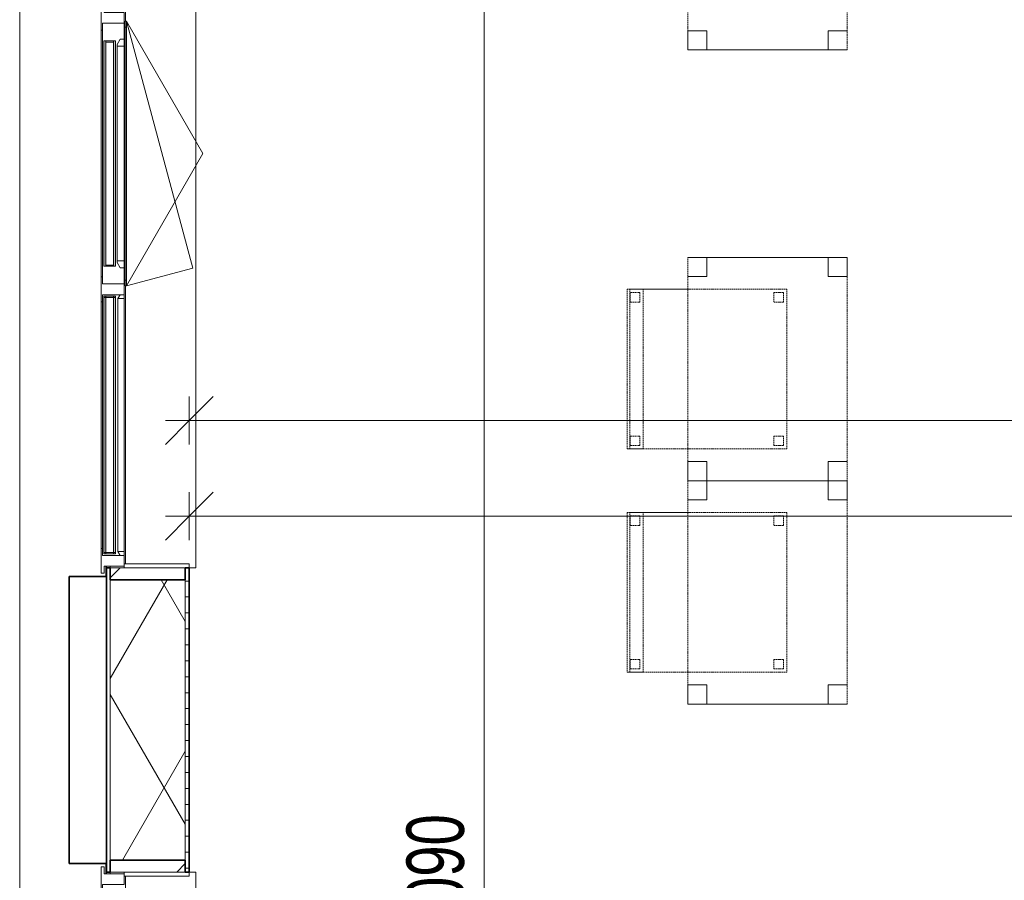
# Model space of a CAD drawing. Header units: millimetres. Extents: x -80560 to 110805, y -11020 to 52719.
# Tile 11 of 182: x 36724 to 39809, y 13997 to 16695. Entities that reach past the tile are written whole.
import ezdxf

# ---------------------------------------------------------------- set-up
doc = ezdxf.new("R2010")
doc.units = ezdxf.units.MM
doc.linetypes.add('DASHED2', pattern=[6, 4, -2])
doc.linetypes.add('DASHED2-1', pattern=[3, 2, -1])
for name, color, linetype, lineweight in [('A-ANNO-DIMS', 211, 'Continuous', 9), ('A-ANNO-DIMS-100', 211, 'Continuous', 9), ('A-FLOR-OVHD', 1, 'DASHED2-1', 18), ('A-GENM', 13, 'Continuous', 18), ('A-GLAZ', 151, 'Continuous', 18), ('A-GLAZ-SILL', 1, 'Continuous', 18), ('A-WALL', 113, 'Continuous', 35), ('A-WALL-PATT', 111, 'Continuous', 35), ('I-FURN', 30, 'Continuous', 18)]:
    doc.layers.add(name, color=color, linetype=linetype, lineweight=lineweight)
doc.styles.add('Arial_6', font='arial.ttf', dxfattribs={"width": 0.7, "height": 180})
doc.dimstyles.new('n3o_1_8', dxfattribs={"dimscale": 304.8, "dimtxt": 183.646692, "dimasz": 0.492126, "dimexe": 0.246063, "dimexo": 0.0625, "dimgap": 0.032808, "dimtad": 1, "dimdec": 0, "dimdsep": 46, "dimtxsty": 'Arial_6', "dimblk1": 'OBLIQUE', "dimblk2": 'OBLIQUE', "dimsah": 1, "dimcen": 0.09, "dimdle": 0.246063, "dimazin": 0, "dimtfac": 1, "dimtdec": 4, "dimtix": 1, "dimtmove": 0, "dimatfit": 3, "dimfxl": 0.246063, "dimfxlon": 1, "dimtvp": 1, "dimtolj": 1, "dimtzin": 0, "dimarcsym": 2})
doc.dimstyles.new('n3o_1_8_3', dxfattribs={"dimscale": 304.8, "dimtxt": 183.646692, "dimasz": 0.492126, "dimexe": 0.246063, "dimexo": 0.0625, "dimgap": 0.032808, "dimtad": 1, "dimdec": 0, "dimdsep": 46, "dimtxsty": 'Arial_6', "dimblk1": 'OBLIQUE', "dimblk2": 'OBLIQUE', "dimsah": 1, "dimcen": 0.09, "dimdle": 0.246063, "dimazin": 0, "dimtfac": 1, "dimtdec": 4, "dimtix": 1, "dimtmove": 0, "dimatfit": 3, "dimfxl": 0.246063, "dimfxlon": 1, "dimtvp": 1, "dimtolj": 1, "dimtzin": 0, "dimarcsym": 2})
pattern_1 = [(45, (0, 0), (-141.4214, 141.4214), [])]

# ---------------------------------------------------------------- blocks, each defined once
blk = doc.blocks.new('Basic Wall _ 41_WA_n3o_cladding_vertikaal_random_100mm_oorspronkelijk - ___-31301029-DO_02 tweede verdieping')
at = {"layer": 'A-WALL', "lineweight": 18}
for p, q in [((11829, 9429), (11829, 21879)), ((12099, 14982), (12099, 14950)), ((12101, 14982), (12101, 14977)), ((12099, 14050), (12099, 14018)), ((12101, 14023), (12101, 14018))]:
    blk.add_line(p, q, dxfattribs=at)
blk = doc.blocks.new('merk 1800 draaikiep - std-31313693-DO_02 tweede verdieping')
at = {"layer": 'A-GLAZ'}
for p, q in [((-812, 0), (-890, 0)), ((-890, 0), (-890, -10)), ((-812, -4), (-812, 0)), ((-39, 0), (-39, -4)), ((39, 0), (-39, 0)), ((39, -4), (39, 0)), ((890, 0), (812, 0)), ((812, 0), (812, -4)), ((890, -10), (890, 0)), ((-890, -10), (-868, -10)), ((-868, -10), (-868, -72)), ((-834, -72), (-834, -4)), ((-834, -4), (-812, -4)), ((-39, -4), (-17, -4)), ((-17, -4), (-17, -72)), ((17, -72), (17, -4)), ((17, -4), (39, -4)), ((812, -4), (834, -4)), ((834, -4), (834, -72)), ((868, -72), (868, -10)), ((868, -10), (890, -10)), ((-868, -72), (-834, -72)), ((-17, -72), (17, -72)), ((834, -72), (868, -72))]:
    blk.add_line(p, q, dxfattribs=at)
at = {"layer": 'A-GLAZ-SILL'}
for p, q in [((-39, 0), (-812, 0)), ((812, 0), (39, 0)), ((-39, -4), (-812, -4)), ((812, -4), (39, -4)), ((67, -72), (17, -72)), ((834, -72), (784, -72))]:
    blk.add_line(p, q, dxfattribs=at)
blk = doc.blocks.new('merk 2700 vast glas - std-33617478-DO_02 tweede verdieping')
at = {"layer": 'A-GLAZ'}
for p, q in [((-1318, 72), (-1284, 72)), ((-1318, 10), (-1318, 72)), ((-1284, 72), (-1284, 4)), ((1284, 72), (1318, 72)), ((1284, 4), (1284, 72)), ((1318, 72), (1318, 10)), ((-1340, 10), (-1318, 10)), ((-1340, 0), (-1340, 10)), ((-1284, 4), (-1262, 4)), ((-1262, 4), (-1262, 0)), ((1262, 4), (1284, 4)), ((1262, 0), (1262, 4)), ((1318, 10), (1340, 10)), ((1340, 10), (1340, 0)), ((-1262, 0), (-1340, 0)), ((1340, 0), (1262, 0))]:
    blk.add_line(p, q, dxfattribs=at)
at = {"layer": 'A-GLAZ-SILL'}
for p, q in [((-1262, 4), (1262, 4)), ((-1262, 0), (1262, 0))]:
    blk.add_line(p, q, dxfattribs=at)
blk = doc.blocks.new('NLRS_41_GM_WPB_spouwlat-SH_generiek_ISR - 235x38-V205-DO_02 tweede verdieping')
at = {"layer": 'A-GENM'}
h = blk.add_hatch(dxfattribs=at)
h.set_pattern_fill('FP_74', color=256, style=0, pattern_type=2)
h.set_pattern_definition(pattern_1)
h.paths.add_polyline_path([(12348, 14023), (12348, 14061), (12113, 14061), (12113, 14023), (12289, 14023)], flags=0)
for p, q in [((12348, 14061), (12113, 14061)), ((12113, 14061), (12113, 14023)), ((12348, 14023), (12348, 14061)), ((12113, 14023), (12348, 14023))]:
    blk.add_line(p, q, dxfattribs=at)
blk = doc.blocks.new('41_dagkanten_SH_generiek_ISR - 12x204_5-V206-DO_02 tweede verdieping')
at = {"layer": 'A-GENM'}
for p, q in [((12156, 14023), (12156, 14018)), ((12360.5, 14023), (12156, 14023)), ((12156, 14011), (12360.5, 14011)), ((12360.5, 14011), (12360.5, 14023))]:
    blk.add_line(p, q, dxfattribs=at)
blk = doc.blocks.new('NLRS_41_GM_WPB_spouwlat-SH_generiek_ISR - 235x38-V214-DO_02 tweede verdieping')
at = {"layer": 'A-GENM'}
h = blk.add_hatch(dxfattribs=at)
h.set_pattern_fill('FP_74', color=256, style=0, pattern_type=2)
h.set_pattern_definition(pattern_1)
h.paths.add_polyline_path([(12348, 14939), (12348, 14977), (12113, 14977), (12113, 14939), (12289, 14939)], flags=0)
for p, q in [((12348, 14977), (12113, 14977)), ((12113, 14977), (12113, 14939)), ((12348, 14939), (12348, 14977)), ((12113, 14939), (12348, 14939))]:
    blk.add_line(p, q, dxfattribs=at)
blk = doc.blocks.new('41_dagkanten_SH_generiek_ISR - 12x204_5-V216-DO_02 tweede verdieping')
at = {"layer": 'A-GENM'}
for p, q in [((12360.5, 14989), (12156, 14989)), ((12156, 14982), (12156, 14977)), ((12156, 14977), (12360.5, 14977)), ((12360.5, 14977), (12360.5, 14989))]:
    blk.add_line(p, q, dxfattribs=at)
blk = doc.blocks.new('82_tafel1 - tafel 500x700 2-30664860-DO_02 tweede verdieping')
at = {"layer": 'I-FURN', "linetype": 'DASHED2'}
for p, q in [((-350, -250), (-350, 250)), ((-350, 250), (350, 250)), ((350, 250), (-350, 250)), ((-350, 250), (-350, -250)), ((-350, 250), (-350, 190)), ((-290, 250), (-350, 250)), ((-290, 190), (-290, 250)), ((-290, 250), (290, 250)), ((-290, 250), (-290, 190)), ((290, 250), (290, 190)), ((290, 190), (290, 250)), ((350, 250), (290, 250)), ((350, 250), (350, -250)), ((350, -250), (350, 250)), ((350, 190), (350, 250)), ((-350, -190), (-350, 190)), ((-350, 190), (-290, 190)), ((-290, 190), (-350, 190)), ((290, 190), (350, 190)), ((350, 190), (290, 190)), ((350, 190), (350, -190)), ((-290, -190), (-350, -190)), ((-350, -190), (-290, -190)), ((-350, -190), (-350, -250)), ((-290, -250), (-290, -190)), ((-290, -190), (-290, -250)), ((350, -190), (290, -190)), ((290, -190), (290, -250)), ((290, -250), (290, -190)), ((290, -190), (350, -190)), ((350, -250), (350, -190)), ((350, -250), (-350, -250)), ((-350, -250), (350, -250)), ((-350, -250), (-290, -250)), ((290, -250), (-290, -250)), ((290, -250), (350, -250))]:
    blk.add_line(p, q, dxfattribs=at)
blk = doc.blocks.new('82_zitmeubel - stoel 500x500-V237-DO_02 tweede verdieping')
at = {"layer": 'I-FURN', "linetype": 'DASHED2'}
for p, q in [((-192.1, 263), (-192.1, 73)), ((-192.1, 254.1), (-192.1, 263)), ((307.9, 263), (-192.1, 263)), ((307.9, 263), (-192.1, 263)), ((-192.1, 213), (-192.1, 254.1)), ((-192.1, 254.1), (307.9, 254.1)), ((-182.1, 252), (-182.1, 224)), ((-182.1, 224), (-182.1, 252)), ((-153.1, 253), (-181.1, 253)), ((-181.1, 253), (-153.1, 253)), ((-152.1, 224), (-152.1, 252)), ((-152.1, 252), (-152.1, 224)), ((267.9, 252), (267.9, 224)), ((267.9, 224), (267.9, 252)), ((296.9, 253), (268.9, 253)), ((268.9, 253), (296.9, 253)), ((297.9, 224), (297.9, 252)), ((297.9, 252), (297.9, 224)), ((307.9, 73), (307.9, 263)), ((307.9, 263), (307.9, 254.1)), ((307.9, 254.1), (307.9, 213)), ((-181.1, 223), (-153.1, 223)), ((-153.1, 223), (-181.1, 223)), ((268.9, 223), (296.9, 223)), ((296.9, 223), (268.9, 223)), ((-192.1, 73), (-192.1, 213)), ((-192.1, 213), (307.9, 213)), ((307.9, 213), (307.9, 73)), ((-192.1, 73), (-192.1, -237)), ((-192.1, -237), (-192.1, 73)), ((307.9, -237), (307.9, 73)), ((307.9, 73), (307.9, -237)), ((-182.1, -198), (-182.1, -226)), ((-182.1, -226), (-182.1, -198)), ((-153.1, -197), (-181.1, -197)), ((-181.1, -197), (-153.1, -197)), ((-152.1, -226), (-152.1, -198)), ((-152.1, -198), (-152.1, -226)), ((267.9, -198), (267.9, -226)), ((267.9, -226), (267.9, -198)), ((296.9, -197), (268.9, -197)), ((268.9, -197), (296.9, -197)), ((297.9, -226), (297.9, -198)), ((297.9, -198), (297.9, -226)), ((307.9, -237), (-192.1, -237)), ((307.9, -237), (-192.1, -237)), ((-181.1, -227), (-153.1, -227)), ((-153.1, -227), (-181.1, -227)), ((268.9, -227), (296.9, -227)), ((296.9, -227), (268.9, -227))]:
    blk.add_line(p, q, dxfattribs=at)
for centre, start, end in [((-181.1, 252), 90, 180), ((-181.1, 252), 90, 180), ((-153.1, 252), 0, 90), ((-153.1, 252), 0, 90), ((268.9, 252), 90, 180), ((268.9, 252), 90, 180), ((296.9, 252), 0, 90), ((296.9, 252), 0, 90), ((-181.1, 224), 180, 270), ((-181.1, 224), 180, 270), ((-153.1, 224), 270, 0), ((-153.1, 224), 270, 0), ((268.9, 224), 180, 270), ((268.9, 224), 180, 270), ((296.9, 224), 270, 0), ((296.9, 224), 270, 0), ((-181.1, -198), 90, 180), ((-181.1, -198), 90, 165), ((-181.1, -198), 165, 180), ((-153.1, -198), 0, 90), ((-153.1, -198), 75, 90), ((-153.1, -198), 45, 75), ((-153.1, -198), 30, 45), ((-153.1, -198), 0, 30), ((268.9, -198), 90, 180), ((268.9, -198), 90, 180), ((296.9, -198), 0, 90), ((296.9, -198), 0, 90), ((-181.1, -226), 180, 270), ((-181.1, -226), 180, 255), ((-181.1, -226), 255, 270), ((-153.1, -226), 270, 0), ((-153.1, -226), 270, 0), ((268.9, -226), 180, 270), ((268.9, -226), 180, 240), ((268.9, -226), 240, 270), ((296.9, -226), 270, 0), ((296.9, -226), 270, 285), ((296.9, -226), 285, 315), ((296.9, -226), 315, 0)]:
    blk.add_arc(centre, 1, start, end, dxfattribs=at)
blk = doc.blocks.new('82_zitmeubel - stoel 500x500-V238-DO_02 tweede verdieping')
at = {"layer": 'I-FURN', "linetype": 'DASHED2'}
for p, q in [((-192.1, 263), (-192.1, 73)), ((-192.1, 254.1), (-192.1, 263)), ((307.9, 263), (-192.1, 263)), ((307.9, 263), (-192.1, 263)), ((-192.1, 213), (-192.1, 254.1)), ((-192.1, 254.1), (307.9, 254.1)), ((-182.1, 252), (-182.1, 224)), ((-182.1, 224), (-182.1, 252)), ((-153.1, 253), (-181.1, 253)), ((-181.1, 253), (-153.1, 253)), ((-152.1, 224), (-152.1, 252)), ((-152.1, 252), (-152.1, 224)), ((267.9, 252), (267.9, 224)), ((267.9, 224), (267.9, 252)), ((296.9, 253), (268.9, 253)), ((268.9, 253), (296.9, 253)), ((297.9, 224), (297.9, 252)), ((297.9, 252), (297.9, 224)), ((307.9, 73), (307.9, 263)), ((307.9, 263), (307.9, 254.1)), ((307.9, 254.1), (307.9, 213)), ((-181.1, 223), (-153.1, 223)), ((-153.1, 223), (-181.1, 223)), ((268.9, 223), (296.9, 223)), ((296.9, 223), (268.9, 223)), ((-192.1, 73), (-192.1, 213)), ((-192.1, 213), (307.9, 213)), ((307.9, 213), (307.9, 73)), ((-192.1, 73), (-192.1, -237)), ((-192.1, -237), (-192.1, 73)), ((307.9, -237), (307.9, 73)), ((307.9, 73), (307.9, -237)), ((-182.1, -198), (-182.1, -226)), ((-182.1, -226), (-182.1, -198)), ((-153.1, -197), (-181.1, -197)), ((-181.1, -197), (-153.1, -197)), ((-152.1, -226), (-152.1, -198)), ((-152.1, -198), (-152.1, -226)), ((267.9, -198), (267.9, -226)), ((267.9, -226), (267.9, -198)), ((296.9, -197), (268.9, -197)), ((268.9, -197), (296.9, -197)), ((297.9, -226), (297.9, -198)), ((297.9, -198), (297.9, -226)), ((307.9, -237), (-192.1, -237)), ((307.9, -237), (-192.1, -237)), ((-181.1, -227), (-153.1, -227)), ((-153.1, -227), (-181.1, -227)), ((268.9, -227), (296.9, -227)), ((296.9, -227), (268.9, -227))]:
    blk.add_line(p, q, dxfattribs=at)
for centre, start, end in [((-181.1, 252), 90, 180), ((-181.1, 252), 90, 180), ((-153.1, 252), 0, 90), ((-153.1, 252), 0, 90), ((268.9, 252), 90, 180), ((268.9, 252), 90, 180), ((296.9, 252), 0, 90), ((296.9, 252), 0, 90), ((-181.1, 224), 180, 270), ((-181.1, 224), 180, 270), ((-153.1, 224), 270, 0), ((-153.1, 224), 270, 0), ((268.9, 224), 180, 270), ((268.9, 224), 180, 270), ((296.9, 224), 270, 0), ((296.9, 224), 270, 0), ((-181.1, -198), 90, 180), ((-181.1, -198), 105, 180), ((-181.1, -198), 90, 105), ((-153.1, -198), 0, 90), ((-153.1, -198), 0, 90), ((268.9, -198), 90, 180), ((268.9, -198), 90, 180), ((296.9, -198), 0, 90), ((296.9, -198), 75, 90), ((296.9, -198), 60, 75), ((296.9, -198), 30, 60), ((296.9, -198), 0, 30), ((-181.1, -226), 180, 270), ((-181.1, -226), 180, 240), ((-181.1, -226), 240, 270), ((-153.1, -226), 270, 0), ((-153.1, -226), 270, 0), ((268.9, -226), 180, 270), ((268.9, -226), 180, 195), ((268.9, -226), 195, 210), ((268.9, -226), 210, 225), ((268.9, -226), 225, 240), ((268.9, -226), 240, 255), ((268.9, -226), 255, 270), ((296.9, -226), 270, 0), ((296.9, -226), 270, 285), ((296.9, -226), 285, 300), ((296.9, -226), 300, 315), ((296.9, -226), 315, 330), ((296.9, -226), 330, 0)]:
    blk.add_arc(centre, 1, start, end, dxfattribs=at)
blk = doc.blocks.new('30_n3o_RT72_glas met glaslat - Type 1-33586336-DO_02 tweede verdieping')
at = {"layer": 'A-GENM'}
for points in [[(403.5, -11), (403.5, -5), (-403.5, -5), (-403.5, -11), (213.2, -11)], [(403.5, -41), (403.5, -35), (-403.5, -35), (-403.5, -41), (213.2, -41)]]:
    blk.add_hatch(color=256, dxfattribs=at).paths.add_polyline_path(points, flags=0)
for p, q in [((403.5, -5), (-403.5, -5)), ((-403.5, -5), (-403.5, -11)), ((-399.5, -5), (-403.5, -5)), ((-403.5, -5), (-403.5, -41)), ((-403.5, -11), (403.5, -11)), ((-399.5, -41), (-399.5, -5)), ((403.5, -5), (399.5, -5)), ((399.5, -5), (399.5, -41)), ((403.5, -11), (403.5, -5)), ((403.5, -41), (403.5, -5)), ((403.5, -35), (-403.5, -35)), ((-403.5, -35), (-403.5, -41)), ((-403.5, -41), (403.5, -41)), ((-403.5, -41), (-399.5, -41)), ((399.5, -41), (403.5, -41)), ((403.5, -41), (403.5, -35))]:
    blk.add_line(p, q, dxfattribs=at)
blk = doc.blocks.new('31_n3o_RT72_raam binnensponning_771017_v3 - Type 1-33586340-DO_02 tweede verdieping')
at = {"layer": 'A-GENM'}
for p, q in [((-396.5, -72), (-414.5, -72)), ((-414.5, -72), (-414.5, -76)), ((-414.5, -76), (-396.53, -76)), ((-396.53, -76), (-396.5, -72)), ((-396.5, -72), (-396.53, -76)), ((-396.53, -76), (396.53, -76)), ((396.5, -72), (-396.5, -72)), ((396.53, -76), (396.5, -72)), ((414.5, -72), (396.5, -72)), ((396.5, -72), (396.53, -76)), ((396.53, -76), (414.5, -76)), ((414.5, -76), (414.5, -72))]:
    blk.add_line(p, q, dxfattribs=at)
blk = doc.blocks.new('Mobility Plan Swing v2 - Mobility Plan Swing v2-33586349-DO_02 tweede verdieping')
at = {"layer": 'A-GENM'}
for p, q in [((-414.5, 0), (0, 239.3)), ((0, 239.3), (414.5, 0)), ((-414.5, 0), (359, 207.2)), ((414.5, 0), (359, 207.2))]:
    blk.add_line(p, q, dxfattribs=at)
blk = doc.blocks.new('DPWP_30_n3o_RT72_glas met glaslat Frame1 - Type 1-33586339-DO_02 tweede verdieping')
at = {"layer": 'A-GENM'}
for p, q in [((-396.5, -7.8), (-408.5, -15)), ((-408.5, -27), (-396.5, -27)), ((396.5, -7.8), (-396.5, -7.8)), ((-396.5, -7.8), (-396.5, -27)), ((-396.5, -27), (-396.5, -7.8)), ((-396.5, -27), (396.5, -27)), ((396.5, -27), (396.5, -7.8)), ((408.5, -15), (396.5, -7.8)), ((396.5, -7.8), (396.5, -27)), ((396.5, -27), (408.5, -27))]:
    blk.add_line(p, q, dxfattribs=at)
blk = doc.blocks.new('30_n3o_RT72_glas met glaslat - Type 1-33586345-DO_02 tweede verdieping')
at = {"layer": 'A-GENM'}
for points in [[(-50.4, -11), (353.5, -11), (353.5, -5), (-353.5, -5), (-353.5, -11), (-344.1, -11)], [(-50.4, -41), (353.5, -41), (353.5, -35), (-353.5, -35), (-353.5, -41), (-344.1, -41)]]:
    blk.add_hatch(color=256, dxfattribs=at).paths.add_polyline_path(points, flags=0)
for p, q in [((-0.5, 0), (0.5, 0)), ((-353.5, -11), (-353.5, -5)), ((-353.5, -5), (353.5, -5)), ((353.5, -11), (-353.5, -11)), ((-353.5, -35), (-353.5, -11)), ((-349.5, -11), (-349.5, -35)), ((349.5, -35), (349.5, -11)), ((353.5, -11), (353.5, -5)), ((353.5, -11), (353.5, -35)), ((-353.5, -41), (-353.5, -35)), ((-353.5, -35), (353.5, -35)), ((353.5, -41), (-353.5, -41)), ((353.5, -41), (353.5, -35))]:
    blk.add_line(p, q, dxfattribs=at)
blk = doc.blocks.new('DPWP_30_n3o_RT72_glas met glaslat Frame1 - Type 1-33586348-DO_02 tweede verdieping')
at = {"layer": 'A-GENM'}
for p, q in [((-358.5, -15), (-341.817, -5)), ((-358.5, -27), (-358.5, -15)), ((-336.5, -27), (-358.5, -27)), ((-341.817, -5), (-336.5, -5)), ((336.5, -5), (-336.5, -5)), ((-336.5, -5), (-336.5, -27)), ((336.5, -27), (-336.5, -27)), ((336.5, -5), (341.817, -5)), ((336.5, -27), (336.5, -5)), ((358.5, -27), (336.5, -27)), ((341.817, -5), (358.5, -15)), ((358.5, -15), (358.5, -27))]:
    blk.add_line(p, q, dxfattribs=at)
blk = doc.blocks.new('NLRS_42_GM_ISR_vensterbank_kunststeen-SH_generiek_ISR - 220x20-V483-DO_02 tweede verdieping')
at = {"layer": 'A-GENM'}
for p, q in [((-861, 0), (11, 0)), ((840, 0), (873, 0)), ((-873, -220), (-873, -199.5)), ((873, -199.5), (873, -220)), ((873, -220), (-873, -220))]:
    blk.add_line(p, q, dxfattribs=at)
blk = doc.blocks.new('NLRS_42_GM_ISR_vensterbank_kunststeen-SH_generiek_ISR - 220x20-V485-DO_02 tweede verdieping')
at = {"layer": 'A-GENM'}
for p, q in [((-1323, 0), (1311, 0)), ((-1323, -220), (-1323, -199.5)), ((1323, -199.5), (1323, -220)), ((1323, -220), (-1323, -220))]:
    blk.add_line(p, q, dxfattribs=at)
blk = doc.blocks.new('DIMBLOCK298-DO_02 tweede verdieping')
at = {"layer": 'A-ANNO-DIMS-100'}
for p, q in [((37255.3, 15138.6), (37330.3, 15213.6)), ((37255.3, 15213.6), (37255.3, 15063.6)), ((37255.3, 15138.6), (37255.3, 15213.6)), ((45644.8, 15138.6), (45719.8, 15213.6)), ((45644.8, 15213.6), (45644.8, 15063.6)), ((45644.8, 15138.6), (45644.8, 15213.6)), ((37180.3, 15138.6), (45644.8, 15138.6)), ((37255.3, 15138.6), (37180.3, 15063.6)), ((45644.8, 15138.6), (45569.8, 15063.6))]:
    blk.add_line(p, q, dxfattribs=at)
at = {"layer": 'A-ANNO-DIMS-100', "color": 0, "insert": (41257.9, 15382.3), "char_height": 180, "width": 461.094, "attachment_point": 1, "line_spacing_factor": 0.941778, "style": 'Arial_6'}
blk.add_mtext('8390', dxfattribs=at)
blk = doc.blocks.new('_Oblique')
at = {"color": 0, "linetype": 'ByBlock', "lineweight": -2}
blk.add_line((-0.5, -0.5), (0.5, 0.5), dxfattribs=at)
blk = doc.blocks.new('DIMBLOCK313-DO_02 tweede verdieping')
at = {"layer": 'A-ANNO-DIMS-100'}
for p, q in [((38179.5, 18050), (38104.5, 18125)), ((38104.5, 18050), (38254.5, 18050)), ((38179.5, 18050), (38104.5, 18050)), ((38179.5, 9885.5), (38179.5, 18050)), ((38179.5, 18050), (38254.5, 17975)), ((38179.5, 9960.5), (38104.5, 10035.5)), ((38104.5, 9960.5), (38254.5, 9960.5)), ((38179.5, 9960.5), (38104.5, 9960.5)), ((38179.5, 9960.5), (38254.5, 9885.5))]:
    blk.add_line(p, q, dxfattribs=at)
at = {"layer": 'A-ANNO-DIMS-100', "color": 0, "insert": (37935.8, 13813.1), "char_height": 180, "width": 461.094, "attachment_point": 1, "rotation": 90, "line_spacing_factor": 0.941778, "style": 'Arial_6'}
blk.add_mtext('8090', dxfattribs=at)
blk = doc.blocks.new('DIMBLOCK493-DO_02 tweede verdieping')
at = {"layer": 'A-ANNO-DIMS-100'}
for p, q in [((37255.3, 15438.6), (37330.3, 15513.6)), ((37255.3, 15513.6), (37255.3, 15363.6)), ((37255.3, 15438.6), (37255.3, 15513.6)), ((42994.8, 15438.6), (43069.8, 15513.6)), ((42994.8, 15513.6), (42994.8, 15363.6)), ((42994.8, 15438.6), (42994.8, 15513.6)), ((37180.3, 15438.6), (42994.8, 15438.6)), ((37255.3, 15438.6), (37180.3, 15363.6)), ((42994.8, 15438.6), (42919.8, 15363.6))]:
    blk.add_line(p, q, dxfattribs=at)
at = {"layer": 'A-ANNO-DIMS-100', "color": 0, "insert": (39932.9, 15682.3), "char_height": 180, "width": 461.094, "attachment_point": 1, "line_spacing_factor": 0.941778, "style": 'Arial_6'}
blk.add_mtext('5740', dxfattribs=at)

msp = doc.modelspace()

# ---------------------------------------------------------------- hatches: boundary and pattern name
at = {"layer": 'A-WALL-PATT', "lineweight": 18}
h = msp.add_hatch(dxfattribs=at)
h.set_pattern_fill('FP_84', color=256, angle=90, style=0, pattern_type=2)
h.set_pattern_definition([(1e-13, (36995.82, 16185.5), (-9e-14, 50), [])])
h.paths.add_polyline_path([(37255.3, 9960.5), (37255.3, 11377), (37242.8, 11377), (37242.8, 9960.5)], flags=0)
h.paths.add_polyline_path([(37255.3, 14023), (37255.3, 14977), (37242.8, 14977), (37242.8, 14023)], flags=0)
h.paths.add_polyline_path([(37242.8, 16723), (37255.3, 16723), (37255.3, 18577), (37242.8, 18577), (37242.8, 16761)], flags=0)
h.paths.add_polyline_path([(37242.8, 20323), (37255.3, 20323), (37255.3, 20827), (37242.8, 20827), (37242.8, 20361)], flags=0)
h.paths.add_polyline_path([(37255.3, 21673), (37255.3, 22410.5), (37242.8, 22410.5), (37242.8, 21673)], flags=0)
h = msp.add_hatch(dxfattribs=at)
h.set_pattern_fill('FP_2', color=256, style=0, pattern_type=2)
h.set_pattern_definition([(60, (24894.82, 0), (-274.963, 158.75), []), (120, (24894.82, 0), (-274.963, -158.75), [])])
h.paths.add_polyline_path([(37007.8, 9948), (37242.8, 9948), (37242.8, 11339), (37007.8, 11339), (37007.8, 9960.5)], flags=0)
h.paths.add_polyline_path([(37007.8, 14061), (37242.8, 14061), (37242.8, 14939), (37007.8, 14939), (37007.8, 14921.3)], flags=0)
h.paths.add_polyline_path([(37007.8, 16761), (37242.8, 16761), (37242.8, 18539), (37007.8, 18539), (37007.8, 16920.9)], flags=0)
h.paths.add_polyline_path([(37183.8, 20361), (37242.8, 20361), (37242.8, 20789), (37007.8, 20789), (37007.8, 20361)], flags=0)
h.paths.add_polyline_path([(37242.8, 21711), (37242.8, 22398), (37007.8, 22398), (37007.8, 21711), (37183.8, 21711)], flags=0)
h = msp.add_hatch(dxfattribs=at)
h.set_pattern_fill('FP_83', color=256, style=0, pattern_type=2)
h.set_pattern_definition([(270, (36995.82, 16185.5), (50, 9e-14), [])])
h.paths.add_polyline_path([(37007.8, 9713), (37007.8, 11377), (36995.8, 11377), (36995.8, 9713)], flags=0)
h.paths.add_polyline_path([(36995.8, 14023), (37007.8, 14023), (37007.8, 14977), (36995.8, 14977), (36995.8, 14921.3)], flags=0)
h.paths.add_polyline_path([(37007.8, 16723), (37007.8, 18577), (36995.8, 18577), (36995.8, 16723)], flags=0)
h.paths.add_polyline_path([(36995.8, 20323), (37007.8, 20323), (37007.8, 20827), (36995.8, 20827), (36995.8, 20586.8)], flags=0)
h.paths.add_polyline_path([(37007.8, 21673), (37007.8, 22163), (36995.8, 22163), (36995.8, 21673)], flags=0)

# ---------------------------------------------------------------- linework, layer by layer
at = {"layer": 'A-FLOR-OVHD'}
msp.add_line((36723.8, 9429), (36723.8, 21879), dxfattribs=at)
at = {"layer": 'A-WALL'}
for p, q in [((37007.8, 14977), (36995.8, 14977)), ((36995.8, 14977), (36995.8, 14023)), ((37007.8, 14939), (37007.8, 14977)), ((37255.3, 14977), (37242.8, 14977)), ((37242.8, 14977), (37242.8, 14939)), ((37255.3, 14023), (37255.3, 14977)), ((36995.8, 14950), (36878.8, 14950)), ((36878.8, 14950), (36878.8, 14050)), ((37242.8, 14939), (37007.8, 14939)), ((36878.8, 14050), (36995.8, 14050)), ((37007.8, 14023), (37007.8, 14061)), ((37007.8, 14061), (37242.8, 14061)), ((37242.8, 14061), (37242.8, 14023)), ((36995.8, 14023), (37007.8, 14023)), ((37242.8, 14023), (37255.3, 14023))]:
    msp.add_line(p, q, dxfattribs=at)
at = {"layer": 'A-WALL', "lineweight": 18}
for p, q in [((37007.8, 14977), (37007.8, 14982)), ((37007.8, 14939), (37007.8, 14061)), ((37242.8, 14939), (37242.8, 14061)), ((37007.8, 14018), (37007.8, 14023))]:
    msp.add_line(p, q, dxfattribs=at)

# ---------------------------------------------------------------- block references
at = {"layer": 'A-GENM'}
for name, p, rotation in [('NLRS_42_GM_ISR_vensterbank_kunststeen-SH_generiek_ISR - 220x20-V483-DO_02 tweede verdieping', (37055.8, 15850), 89.99999999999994), ('31_n3o_RT72_raam binnensponning_771017_v3 - Type 1-33586340-DO_02 tweede verdieping', (36982.8, 16275.5), 90.00000000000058), ('Mobility Plan Swing v2 - Mobility Plan Swing v2-33586349-DO_02 tweede verdieping', (37058.8, 16275.5), 270.0000000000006), ('DPWP_30_n3o_RT72_glas met glaslat Frame1 - Type 1-33586348-DO_02 tweede verdieping', (37023.8, 16275.5), 90.00000000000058), ('30_n3o_RT72_glas met glaslat - Type 1-33586345-DO_02 tweede verdieping', (36982.8, 16275.5), 90.00000000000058), ('DPWP_30_n3o_RT72_glas met glaslat Frame1 - Type 1-33586339-DO_02 tweede verdieping', (37023.8, 15424.5), 90.00000000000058), ('30_n3o_RT72_glas met glaslat - Type 1-33586336-DO_02 tweede verdieping', (36982.8, 15424.5), 90.00000000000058), ('NLRS_42_GM_ISR_vensterbank_kunststeen-SH_generiek_ISR - 220x20-V485-DO_02 tweede verdieping', (37055.8, 12700), 89.99999999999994)]:
    msp.add_blockref(name, p, dxfattribs=dict(at, rotation=rotation))
for name in ['NLRS_41_GM_WPB_spouwlat-SH_generiek_ISR - 235x38-V214-DO_02 tweede verdieping', '41_dagkanten_SH_generiek_ISR - 12x204_5-V216-DO_02 tweede verdieping', 'NLRS_41_GM_WPB_spouwlat-SH_generiek_ISR - 235x38-V205-DO_02 tweede verdieping', '41_dagkanten_SH_generiek_ISR - 12x204_5-V206-DO_02 tweede verdieping']:
    msp.add_blockref(name, (24894.8, 0), dxfattribs=at)
at = {"layer": 'A-GLAZ'}
for name, p, rotation in [('merk 1800 draaikiep - std-31313693-DO_02 tweede verdieping', (36978.8, 15850), 90.00000000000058), ('merk 2700 vast glas - std-33617478-DO_02 tweede verdieping', (36978.8, 12700), 270.0000000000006)]:
    msp.add_blockref(name, p, dxfattribs=dict(at, rotation=rotation))
at = {"layer": 'A-WALL', "lineweight": 18}
msp.add_blockref('Basic Wall _ 41_WA_n3o_cladding_vertikaal_random_100mm_oorspronkelijk - ___-31301029-DO_02 tweede verdieping', (24894.8, 0), dxfattribs=at)
at = {"layer": 'I-FURN', "linetype": 'DASHED2', "rotation": 89.99999999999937}
for name, p in [('82_tafel1 - tafel 500x700 2-30664860-DO_02 tweede verdieping', (39067.3, 16950)), ('82_tafel1 - tafel 500x700 2-30664860-DO_02 tweede verdieping', (39067.3, 15600)), ('82_zitmeubel - stoel 500x500-V238-DO_02 tweede verdieping', (38890.3, 15542.1)), ('82_tafel1 - tafel 500x700 2-30664860-DO_02 tweede verdieping', (39067.3, 14900)), ('82_zitmeubel - stoel 500x500-V237-DO_02 tweede verdieping', (38890.3, 14842.1))]:
    msp.add_blockref(name, p, dxfattribs=at)

# ---------------------------------------------------------------- dimensions: what is measured, and where the dimension line sits
at = {"layer": 'A-ANNO-DIMS'}
dim = msp.add_linear_dim(base=(38179.5284419, 18050), p1=(38104.5284419, 9960.5), p2=(38104.5284419, 18050), angle=90, dimstyle='n3o_1_8_3', override={"dimpost": '<>', "dimfxl": 8089.5}, dxfattribs=at)
dim.commit()
dim.dimension.update_dxf_attribs({"geometry": 'DIMBLOCK313-DO_02 tweede verdieping', "text_midpoint": (38077.6253036, 14005.25)})
for base, p1, p2, dimstyle, override, picture, middle in [((42994.8189632, 15438.5787943), (37255.3189632, 15513.5787943), (42994.8189632, 15513.5787943), 'n3o_1_8_3', {"dimpost": '<>', "dimfxl": 5739.5}, 'DIMBLOCK493-DO_02 tweede verdieping', (40125.0689632, 15540.4819326)), ((45644.8189632, 15138.5787943), (37255.3189632, 15213.5787943), (45644.8189632, 15213.5787943), 'n3o_1_8', {"dimpost": '<>', "dimfxl": 8389.5}, 'DIMBLOCK298-DO_02 tweede verdieping', (41450.0689632, 15240.5433242))]:
    dim = msp.add_linear_dim(base=base, p1=p1, p2=p2, dimstyle=dimstyle, override=override, dxfattribs=at)
    dim.commit()
    dim.dimension.update_dxf_attribs({"geometry": picture, "text_midpoint": middle})

doc.saveas('drawing.dxf')
